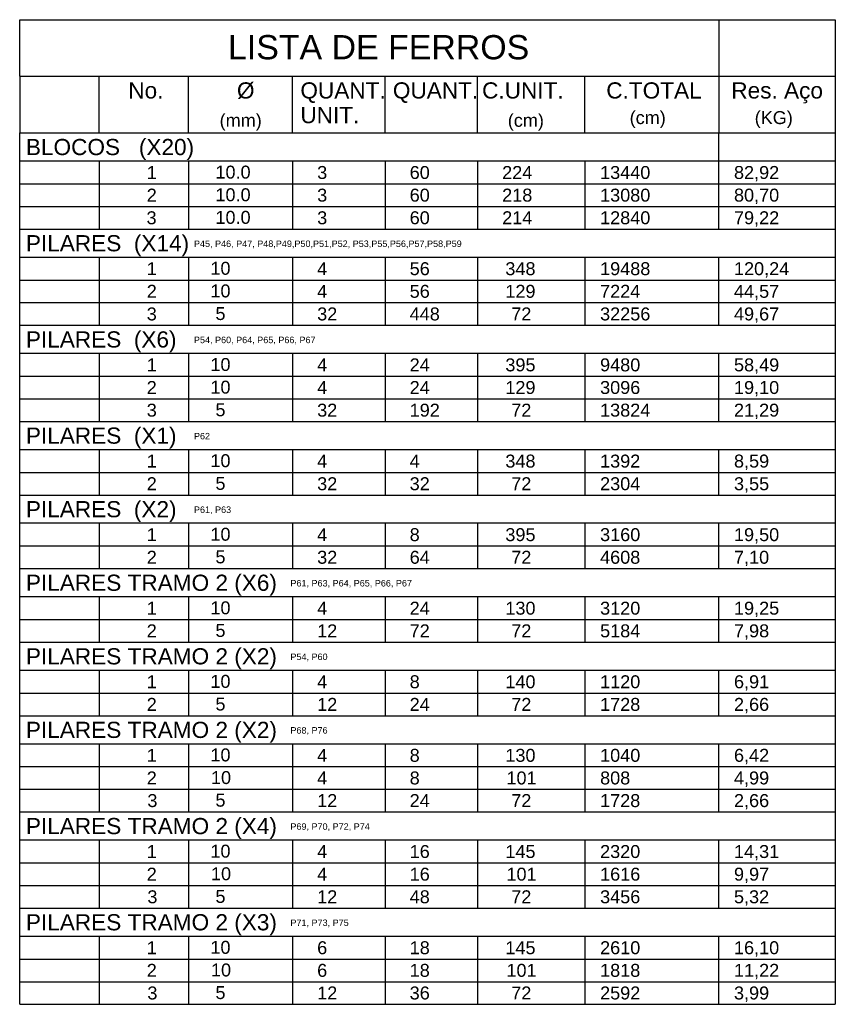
# Model space of a CAD drawing. Header units: millimetres. Extents: x -80 to 444, y 0 to 170.
# Tile 15 of 133: x -80 to -48, y 79 to 117. Entities that reach past the tile are written whole.
import ezdxf

# ---------------------------------------------------------------- set-up
doc = ezdxf.new("R2010")
doc.units = ezdxf.units.MM
for name, color, linetype in [('PENA2', 2, 'Continuous'), ('PENA3', 3, 'Continuous'), ('PENA6', 6, 'Continuous')]:
    doc.layers.add(name, color=color, linetype=linetype)
doc.styles.get("Standard").update_dxf_attribs({"font": 'arial.ttf'})

msp = doc.modelspace()

# ---------------------------------------------------------------- linework, layer by layer
at = {"layer": 'PENA2', "linetype": 'Continuous'}
for p, q in [((-79.9273, 112.8404), (-48.4054, 112.8404)), ((-79.9273, 110.8717), (-79.9273, 112.8404)), ((-52.9054, 110.8717), (-52.9054, 112.8404)), ((-48.4054, 111.7467), (-79.9273, 111.7467)), ((-76.8554, 111.7467), (-76.8554, 110.8717)), ((-73.4054, 111.7467), (-73.4054, 110.8717)), ((-69.3804, 111.7467), (-69.3804, 110.8717)), ((-65.8054, 111.7467), (-65.8054, 110.8717)), ((-65.8054, 111.7467), (-65.8054, 110.8717)), ((-62.2304, 111.7467), (-62.2304, 110.8717)), ((-58.0804, 111.7467), (-58.0804, 110.8717)), ((-79.9273, 110.8717), (-48.4054, 110.8717)), ((-79.9273, 109.1217), (-79.9273, 110.8717)), ((-76.8554, 110.8717), (-76.8554, 109.1217)), ((-73.4054, 110.8717), (-73.4054, 109.1217)), ((-69.3804, 110.8717), (-69.3804, 109.1217)), ((-65.8054, 110.8717), (-65.8054, 109.9967)), ((-65.8054, 110.8717), (-65.8054, 109.1217)), ((-62.2304, 110.8717), (-62.2304, 109.1217)), ((-58.0804, 110.8717), (-58.0804, 109.1217)), ((-52.9054, 109.1217), (-52.9054, 110.8717)), ((-79.9273, 109.9967), (-48.4054, 109.9967)), ((-79.9273, 109.9967), (-48.4054, 109.9967)), ((-79.9273, 109.9967), (-48.4054, 109.9967)), ((-79.9273, 109.9967), (-48.4054, 109.9967)), ((-65.8054, 109.9967), (-65.8054, 109.1217)), ((-79.9273, 109.1217), (-48.4054, 109.1217)), ((-79.9273, 108.0279), (-79.9273, 109.1217)), ((-48.4054, 108.0279), (-79.9273, 108.0279)), ((-79.9273, 107.1529), (-79.9273, 108.0279)), ((-76.8554, 108.0279), (-76.8554, 107.1529)), ((-73.4054, 108.0279), (-73.4054, 107.1529)), ((-69.3804, 108.0279), (-69.3804, 107.1529)), ((-65.8054, 108.0279), (-65.8054, 107.1529)), ((-65.8054, 108.0279), (-65.8054, 107.1529)), ((-62.2304, 108.0279), (-62.2304, 107.1529)), ((-58.0804, 108.0279), (-58.0804, 107.1529)), ((-52.9054, 107.1529), (-52.9054, 108.0279)), ((-79.9273, 107.1529), (-48.4054, 107.1529)), ((-79.9273, 106.2779), (-79.9273, 107.1529)), ((-76.8554, 107.1529), (-76.8554, 106.2779)), ((-73.4054, 107.1529), (-73.4054, 106.2779)), ((-69.3804, 107.1529), (-69.3804, 106.2779)), ((-65.8054, 107.1529), (-65.8054, 106.2779)), ((-65.8054, 107.1529), (-65.8054, 106.2779)), ((-62.2304, 107.1529), (-62.2304, 106.2779)), ((-58.0804, 107.1529), (-58.0804, 106.2779)), ((-52.9054, 106.2779), (-52.9054, 107.1529)), ((-79.9273, 106.2779), (-48.4054, 106.2779)), ((-79.9273, 105.4029), (-79.9273, 106.2779)), ((-76.8554, 106.2779), (-76.8554, 105.4029)), ((-73.4054, 106.2779), (-73.4054, 105.4029)), ((-69.3804, 106.2779), (-69.3804, 105.4029)), ((-65.8054, 106.2779), (-65.8054, 105.4029)), ((-65.8054, 106.2779), (-65.8054, 105.4029)), ((-62.2304, 106.2779), (-62.2304, 105.4029)), ((-58.0804, 106.2779), (-58.0804, 105.4029)), ((-52.9054, 105.4029), (-52.9054, 106.2779)), ((-79.9273, 105.4029), (-48.4054, 105.4029)), ((-79.9273, 105.4029), (-48.4054, 105.4029)), ((-79.9273, 105.4029), (-48.4054, 105.4029)), ((-79.9273, 105.4029), (-48.4054, 105.4029)), ((-79.9273, 104.3092), (-79.9273, 105.4029)), ((-48.4054, 104.3092), (-79.9273, 104.3092)), ((-79.9273, 103.4342), (-79.9273, 104.3092)), ((-76.8554, 104.3092), (-76.8554, 103.4342)), ((-73.4054, 104.3092), (-73.4054, 103.4342)), ((-69.3804, 104.3092), (-69.3804, 103.4342)), ((-65.8054, 104.3092), (-65.8054, 103.4342)), ((-65.8054, 104.3092), (-65.8054, 103.4342)), ((-62.2304, 104.3092), (-62.2304, 103.4342)), ((-58.0804, 104.3092), (-58.0804, 103.4342)), ((-52.9054, 103.4342), (-52.9054, 104.3092)), ((-79.9273, 103.4342), (-48.4054, 103.4342)), ((-79.9273, 102.5592), (-79.9273, 103.4342)), ((-76.8554, 103.4342), (-76.8554, 102.5592)), ((-73.4054, 103.4342), (-73.4054, 102.5592)), ((-69.3804, 103.4342), (-69.3804, 102.5592)), ((-65.8054, 103.4342), (-65.8054, 102.5592)), ((-65.8054, 103.4342), (-65.8054, 102.5592)), ((-62.2304, 103.4342), (-62.2304, 102.5592)), ((-58.0804, 103.4342), (-58.0804, 102.5592)), ((-52.9054, 102.5592), (-52.9054, 103.4342)), ((-79.9273, 102.5592), (-48.4054, 102.5592)), ((-79.9273, 101.6842), (-79.9273, 102.5592)), ((-76.8554, 102.5592), (-76.8554, 101.6842)), ((-73.4054, 102.5592), (-73.4054, 101.6842)), ((-69.3804, 102.5592), (-69.3804, 101.6842)), ((-65.8054, 102.5592), (-65.8054, 101.6842)), ((-65.8054, 102.5592), (-65.8054, 101.6842)), ((-62.2304, 102.5592), (-62.2304, 101.6842)), ((-58.0804, 102.5592), (-58.0804, 101.6842)), ((-52.9054, 101.6842), (-52.9054, 102.5592)), ((-79.9273, 101.6842), (-48.4054, 101.6842)), ((-79.9273, 101.6842), (-48.4054, 101.6842)), ((-79.9273, 101.6842), (-48.4054, 101.6842)), ((-79.9273, 101.6842), (-48.4054, 101.6842)), ((-79.9273, 100.5904), (-79.9273, 101.6842)), ((-48.4054, 100.5904), (-79.9273, 100.5904)), ((-79.9273, 99.7154), (-79.9273, 100.5904)), ((-76.8554, 100.5904), (-76.8554, 99.7154)), ((-73.4054, 100.5904), (-73.4054, 99.7154)), ((-69.3804, 100.5904), (-69.3804, 99.7154)), ((-65.8054, 100.5904), (-65.8054, 99.7154)), ((-65.8054, 100.5904), (-65.8054, 99.7154)), ((-62.2304, 100.5904), (-62.2304, 99.7154)), ((-58.0804, 100.5904), (-58.0804, 99.7154)), ((-52.9054, 99.7154), (-52.9054, 100.5904)), ((-79.9273, 99.7154), (-48.4054, 99.7154)), ((-79.9273, 98.8404), (-79.9273, 99.7154)), ((-79.9273, 99.7154), (-48.4054, 99.7154)), ((-79.9273, 98.8404), (-79.9273, 99.7154)), ((-76.8554, 99.7154), (-76.8554, 98.8404)), ((-73.4054, 99.7154), (-73.4054, 98.8404)), ((-69.3804, 99.7154), (-69.3804, 98.8404)), ((-65.8054, 99.7154), (-65.8054, 98.8404)), ((-65.8054, 99.7154), (-65.8054, 98.8404)), ((-62.2304, 99.7154), (-62.2304, 98.8404)), ((-58.0804, 99.7154), (-58.0804, 98.8404)), ((-52.9054, 98.8404), (-52.9054, 99.7154)), ((-79.9273, 98.8404), (-48.4054, 98.8404)), ((-79.9273, 98.8404), (-48.4054, 98.8404)), ((-79.9273, 98.8404), (-48.4054, 98.8404)), ((-79.9273, 98.8404), (-48.4054, 98.8404)), ((-79.9273, 98.8404), (-48.4054, 98.8404)), ((-79.9273, 98.8404), (-48.4054, 98.8404)), ((-79.9273, 98.8404), (-48.4054, 98.8404)), ((-79.9273, 97.7467), (-79.9273, 98.8404)), ((-48.4054, 97.7467), (-79.9273, 97.7467)), ((-79.9273, 96.8717), (-79.9273, 97.7467)), ((-76.8554, 97.7467), (-76.8554, 96.8717)), ((-73.4054, 97.7467), (-73.4054, 96.8717)), ((-69.3804, 97.7467), (-69.3804, 96.8717)), ((-65.8054, 97.7467), (-65.8054, 96.8717)), ((-65.8054, 97.7467), (-65.8054, 96.8717)), ((-62.2304, 97.7467), (-62.2304, 96.8717)), ((-58.0804, 97.7467), (-58.0804, 96.8717)), ((-52.9054, 96.8717), (-52.9054, 97.7467)), ((-79.9273, 95.9967), (-79.9273, 96.8717)), ((-79.9273, 96.8717), (-48.4054, 96.8717)), ((-76.8554, 96.8717), (-76.8554, 95.9967)), ((-73.4054, 96.8717), (-73.4054, 95.9967)), ((-69.3804, 96.8717), (-69.3804, 95.9967)), ((-65.8054, 96.8717), (-65.8054, 95.9967)), ((-65.8054, 96.8717), (-65.8054, 95.9967)), ((-62.2304, 96.8717), (-62.2304, 95.9967)), ((-58.0804, 96.8717), (-58.0804, 95.9967)), ((-52.9054, 95.9967), (-52.9054, 96.8717)), ((-79.9273, 95.9967), (-48.4054, 95.9967)), ((-79.9273, 95.9967), (-48.4054, 95.9967)), ((-79.9273, 95.9967), (-48.4054, 95.9967)), ((-79.9273, 95.9967), (-48.4054, 95.9967)), ((-79.9273, 95.9967), (-48.4054, 95.9967)), ((-79.9273, 95.9967), (-48.4054, 95.9967)), ((-79.9273, 95.9967), (-48.4054, 95.9967)), ((-79.9273, 94.9029), (-79.9273, 95.9967)), ((-48.4054, 94.9029), (-79.9273, 94.9029)), ((-79.9273, 94.0279), (-79.9273, 94.9029)), ((-76.8554, 94.9029), (-76.8554, 94.0279)), ((-73.4054, 94.9029), (-73.4054, 94.0279)), ((-69.3804, 94.9029), (-69.3804, 94.0279)), ((-65.8054, 94.9029), (-65.8054, 94.0279)), ((-65.8054, 94.9029), (-65.8054, 94.0279)), ((-62.2304, 94.9029), (-62.2304, 94.0279)), ((-58.0804, 94.9029), (-58.0804, 94.0279)), ((-52.9054, 94.0279), (-52.9054, 94.9029)), ((-79.9273, 93.1529), (-79.9273, 94.0279)), ((-79.9273, 94.0279), (-48.4054, 94.0279)), ((-76.8554, 94.0279), (-76.8554, 93.1529)), ((-73.4054, 94.0279), (-73.4054, 93.1529)), ((-69.3804, 94.0279), (-69.3804, 93.1529)), ((-65.8054, 94.0279), (-65.8054, 93.1529)), ((-65.8054, 94.0279), (-65.8054, 93.1529)), ((-62.2304, 94.0279), (-62.2304, 93.1529)), ((-58.0804, 94.0279), (-58.0804, 93.1529)), ((-52.9054, 93.1529), (-52.9054, 94.0279)), ((-79.9273, 93.1529), (-48.4054, 93.1529)), ((-79.9273, 92.0592), (-79.9273, 93.1529)), ((-48.4054, 92.0592), (-79.9273, 92.0592)), ((-79.9273, 91.1842), (-79.9273, 92.0592)), ((-76.8554, 92.0592), (-76.8554, 91.1842)), ((-73.4054, 92.0592), (-73.4054, 91.1842)), ((-69.3804, 92.0592), (-69.3804, 91.1842)), ((-65.8054, 92.0592), (-65.8054, 91.1842)), ((-65.8054, 92.0592), (-65.8054, 91.1842)), ((-62.2304, 92.0592), (-62.2304, 91.1842)), ((-58.0804, 92.0592), (-58.0804, 91.1842)), ((-52.9054, 91.1842), (-52.9054, 92.0592)), ((-79.9273, 90.3092), (-79.9273, 91.1842)), ((-79.9273, 91.1842), (-48.4054, 91.1842)), ((-76.8554, 91.1842), (-76.8554, 90.3092)), ((-73.4054, 91.1842), (-73.4054, 90.3092)), ((-69.3804, 91.1842), (-69.3804, 90.3092)), ((-65.8054, 91.1842), (-65.8054, 90.3092)), ((-65.8054, 91.1842), (-65.8054, 90.3092)), ((-62.2304, 91.1842), (-62.2304, 90.3092)), ((-58.0804, 91.1842), (-58.0804, 90.3092)), ((-52.9054, 90.3092), (-52.9054, 91.1842)), ((-79.9273, 90.3092), (-48.4054, 90.3092)), ((-79.9273, 90.3092), (-48.4054, 90.3092)), ((-79.9273, 90.3092), (-48.4054, 90.3092)), ((-79.9273, 90.3092), (-48.4054, 90.3092)), ((-79.9273, 89.2154), (-79.9273, 90.3092)), ((-48.4054, 89.2154), (-79.9273, 89.2154)), ((-79.9273, 88.3404), (-79.9273, 89.2154)), ((-76.8554, 89.2154), (-76.8554, 88.3404)), ((-73.4054, 89.2154), (-73.4054, 88.3404)), ((-69.3804, 89.2154), (-69.3804, 88.3404)), ((-65.8054, 89.2154), (-65.8054, 88.3404)), ((-65.8054, 89.2154), (-65.8054, 88.3404)), ((-62.2304, 89.2154), (-62.2304, 88.3404)), ((-58.0804, 89.2154), (-58.0804, 88.3404)), ((-52.9054, 88.3404), (-52.9054, 89.2154)), ((-79.9273, 87.4654), (-79.9273, 88.3404)), ((-79.9273, 88.3404), (-48.4054, 88.3404)), ((-76.8554, 88.3404), (-76.8554, 87.4654)), ((-73.4054, 88.3404), (-73.4054, 87.4654)), ((-69.3804, 88.3404), (-69.3804, 87.4654)), ((-65.8054, 88.3404), (-65.8054, 87.4654)), ((-65.8054, 88.3404), (-65.8054, 87.4654)), ((-62.2304, 88.3404), (-62.2304, 87.4654)), ((-58.0804, 88.3404), (-58.0804, 87.4654)), ((-52.9054, 87.4654), (-52.9054, 88.3404)), ((-79.9273, 87.4654), (-48.4054, 87.4654)), ((-79.9273, 87.4654), (-48.4054, 87.4654)), ((-79.9273, 87.4654), (-48.4054, 87.4654)), ((-79.9273, 87.4654), (-48.4054, 87.4654)), ((-79.9273, 86.5904), (-79.9273, 87.4654)), ((-79.9273, 87.4654), (-48.4054, 87.4654)), ((-76.8554, 87.4654), (-76.8554, 86.5904)), ((-73.4054, 87.4654), (-73.4054, 86.5904)), ((-69.3804, 87.4654), (-69.3804, 86.5904)), ((-65.8054, 87.4654), (-65.8054, 86.5904)), ((-65.8054, 87.4654), (-65.8054, 86.5904)), ((-62.2304, 87.4654), (-62.2304, 86.5904)), ((-58.0804, 87.4654), (-58.0804, 86.5904)), ((-52.9054, 86.5904), (-52.9054, 87.4654)), ((-79.9273, 86.5904), (-48.4054, 86.5904)), ((-79.9273, 86.5904), (-48.4054, 86.5904)), ((-79.9273, 86.5904), (-48.4054, 86.5904)), ((-79.9273, 86.5904), (-48.4054, 86.5904)), ((-79.9273, 85.4967), (-79.9273, 86.5904)), ((-48.4054, 85.4967), (-79.9273, 85.4967)), ((-79.9273, 84.6217), (-79.9273, 85.4967)), ((-76.8554, 85.4967), (-76.8554, 84.6217)), ((-73.4054, 85.4967), (-73.4054, 84.6217)), ((-69.3804, 85.4967), (-69.3804, 84.6217)), ((-65.8054, 85.4967), (-65.8054, 84.6217)), ((-65.8054, 85.4967), (-65.8054, 84.6217)), ((-62.2304, 85.4967), (-62.2304, 84.6217)), ((-58.0804, 85.4967), (-58.0804, 84.6217)), ((-52.9054, 84.6217), (-52.9054, 85.4967)), ((-79.9273, 83.7467), (-79.9273, 84.6217)), ((-79.9273, 84.6217), (-48.4054, 84.6217)), ((-76.8554, 84.6217), (-76.8554, 83.7467)), ((-73.4054, 84.6217), (-73.4054, 83.7467)), ((-69.3804, 84.6217), (-69.3804, 83.7467)), ((-65.8054, 84.6217), (-65.8054, 83.7467)), ((-65.8054, 84.6217), (-65.8054, 83.7467)), ((-62.2304, 84.6217), (-62.2304, 83.7467)), ((-58.0804, 84.6217), (-58.0804, 83.7467)), ((-52.9054, 83.7467), (-52.9054, 84.6217)), ((-79.9273, 83.7467), (-48.4054, 83.7467)), ((-79.9273, 83.7467), (-48.4054, 83.7467)), ((-79.9273, 83.7467), (-48.4054, 83.7467)), ((-79.9273, 83.7467), (-48.4054, 83.7467)), ((-79.9273, 82.8717), (-79.9273, 83.7467)), ((-79.9273, 83.7467), (-48.4054, 83.7467)), ((-76.8554, 83.7467), (-76.8554, 82.8717)), ((-73.4054, 83.7467), (-73.4054, 82.8717)), ((-69.3804, 83.7467), (-69.3804, 82.8717)), ((-65.8054, 83.7467), (-65.8054, 82.8717)), ((-65.8054, 83.7467), (-65.8054, 82.8717)), ((-62.2304, 83.7467), (-62.2304, 82.8717)), ((-58.0804, 83.7467), (-58.0804, 82.8717)), ((-52.9054, 82.8717), (-52.9054, 83.7467)), ((-79.9273, 82.8717), (-48.4054, 82.8717)), ((-79.9273, 82.8717), (-48.4054, 82.8717)), ((-79.9273, 82.8717), (-48.4054, 82.8717)), ((-79.9273, 82.8717), (-48.4054, 82.8717)), ((-79.9273, 81.7779), (-79.9273, 82.8717)), ((-48.4054, 81.7779), (-79.9273, 81.7779)), ((-79.9273, 80.903), (-79.9273, 81.7779)), ((-76.8554, 81.7779), (-76.8554, 80.903)), ((-73.4054, 81.7779), (-73.4054, 80.903)), ((-69.3804, 81.7779), (-69.3804, 80.903)), ((-65.8054, 81.7779), (-65.8054, 80.903)), ((-65.8054, 81.7779), (-65.8054, 80.903)), ((-62.2304, 81.7779), (-62.2304, 80.903)), ((-58.0804, 81.7779), (-58.0804, 80.903)), ((-52.9054, 80.903), (-52.9054, 81.7779)), ((-79.9273, 80.028), (-79.9273, 80.903)), ((-79.9273, 80.903), (-48.4054, 80.903)), ((-76.8554, 80.903), (-76.8554, 80.028)), ((-73.4054, 80.903), (-73.4054, 80.028)), ((-69.3804, 80.903), (-69.3804, 80.028)), ((-65.8054, 80.903), (-65.8054, 80.028)), ((-65.8054, 80.903), (-65.8054, 80.028)), ((-62.2304, 80.903), (-62.2304, 80.028)), ((-58.0804, 80.903), (-58.0804, 80.028)), ((-52.9054, 80.028), (-52.9054, 80.903)), ((-79.9273, 80.028), (-48.4054, 80.028)), ((-79.9273, 80.028), (-48.4054, 80.028)), ((-79.9273, 80.028), (-48.4054, 80.028)), ((-79.9273, 80.028), (-48.4054, 80.028)), ((-79.9273, 79.153), (-79.9273, 80.028)), ((-79.9273, 80.028), (-48.4054, 80.028)), ((-76.8554, 80.028), (-76.8554, 79.153)), ((-73.4054, 80.028), (-73.4054, 79.153)), ((-69.3804, 80.028), (-69.3804, 79.153)), ((-65.8054, 80.028), (-65.8054, 79.153)), ((-65.8054, 80.028), (-65.8054, 79.153)), ((-62.2304, 80.028), (-62.2304, 79.153)), ((-58.0804, 80.028), (-58.0804, 79.153)), ((-52.9054, 79.153), (-52.9054, 80.028)), ((-79.9273, 79.153), (-48.4054, 79.153)), ((-79.9273, 79.153), (-48.4054, 79.153)), ((-79.9273, 79.153), (-48.4054, 79.153)), ((-79.9273, 79.153), (-48.4054, 79.153))]:
    msp.add_line(p, q, dxfattribs=at)
at = {"layer": 'PENA6', "linetype": 'Continuous'}
for p, q in [((-79.9273, 115.0286), (-79.9273, 117.2161)), ((-79.9273, 117.2161), (-48.4054, 117.2161)), ((-52.9054, 117.2161), (-52.9054, 115.0286)), ((-48.4054, 117.2161), (-48.4054, 79.153)), ((-79.9273, 115.0286), (-79.9273, 112.8404)), ((-79.9273, 115.0286), (-48.4054, 115.0286)), ((-76.8554, 112.8404), (-76.8554, 115.0286)), ((-73.4054, 112.8404), (-73.4054, 115.0286)), ((-69.3804, 112.8404), (-69.3804, 115.0286)), ((-65.8054, 112.8404), (-65.8054, 115.0286)), ((-65.8054, 112.8404), (-65.8054, 115.0286)), ((-62.2304, 112.8404), (-62.2304, 115.0286)), ((-58.0804, 112.8404), (-58.0804, 115.0286)), ((-52.9054, 115.0286), (-52.9054, 112.8404)), ((-79.9273, 112.8404), (-48.4054, 112.8404))]:
    msp.add_line(p, q, dxfattribs=at)

# ---------------------------------------------------------------- texts
at = {"layer": 'PENA3', "linetype": 'Continuous'}
for s, height, p in [('No.', 0.625, (-75.7307, 114.1692)), ('%%c', 0.625, (-71.5311, 114.1692)), ('QUANT.', 0.625, (-69.0792, 114.1692)), ('QUANT.', 0.625, (-65.5042, 114.1692)), ('C.UNIT.', 0.625, (-62.0565, 114.1692)), ('C.TOTAL', 0.625, (-57.2571, 114.1692)), ('Res. Aço', 0.625, (-52.4246, 114.1692)), ('UNIT.', 0.625, (-69.0792, 113.2157)), ('(mm)', 0.5, (-72.2005, 113.0754)), ('(cm)', 0.5, (-61.0632, 113.0754)), ('(cm)', 0.5, (-56.3537, 113.1803)), ('(KG)', 0.5, (-51.5213, 113.1803)), ('BLOCOS   (X20)', 0.625, (-79.6878, 111.9811)), ('  1', 0.5, (-75.4054, 111.0592)), ('    10.0', 0.5, (-73.139, 111.0743)), ('3', 0.5, (-68.4304, 111.0592)), ('60', 0.5, (-64.8554, 111.0592)), ('224', 0.5, (-61.2804, 111.0592)), ('13440', 0.5, (-57.4963, 111.0592)), ('82,92', 0.5, (-52.3213, 111.0592)), ('  2', 0.5, (-75.4054, 110.1842)), ('    10.0', 0.5, (-73.139, 110.1993)), ('3', 0.5, (-68.4304, 110.1842)), ('60', 0.5, (-64.8554, 110.1842)), ('218', 0.5, (-61.2804, 110.1842)), ('13080', 0.5, (-57.4963, 110.1842)), ('80,70', 0.5, (-52.3213, 110.1842)), ('3', 0.5, (-75.0251, 109.3092)), ('    10.0', 0.5, (-73.139, 109.3243)), ('3', 0.5, (-68.4304, 109.3092)), ('60', 0.5, (-64.8554, 109.3092)), ('214', 0.5, (-61.2804, 109.3092)), ('12840', 0.5, (-57.4963, 109.3092)), ('79,22', 0.5, (-52.3213, 109.3092)), ('PILARES  (X14)', 0.625, (-79.6878, 108.2623)), ('P45, P46, P47, P48,P49,P50,P51,P52, P53,P55,P56,P57,P58,P59', 0.25, (-73.1924, 108.4301)), ('  1', 0.5, (-75.4054, 107.3404)), ('   10  ', 0.5, (-73.139, 107.3555)), ('4', 0.5, (-68.4304, 107.3404)), ('56', 0.5, (-64.8554, 107.3404)), ('348', 0.5, (-61.1576, 107.3404)), ('19488', 0.5, (-57.4963, 107.3404)), ('120,24', 0.5, (-52.3213, 107.3404)), ('  2', 0.5, (-75.4054, 106.4654)), ('   10  ', 0.5, (-73.139, 106.4805)), ('4', 0.5, (-68.4304, 106.4654)), ('56', 0.5, (-64.8554, 106.4654)), ('129', 0.5, (-61.1576, 106.4654)), ('7224', 0.5, (-57.4963, 106.4654)), ('44,57', 0.5, (-52.3213, 106.4654)), ('  3', 0.5, (-75.4054, 105.5904)), ('    5  ', 0.5, (-73.139, 105.6055)), ('32', 0.5, (-68.4304, 105.5904)), ('448', 0.5, (-64.8554, 105.5904)), ('    72', 0.5, (-61.7054, 105.5904)), ('32256', 0.5, (-57.4963, 105.5904)), ('49,67', 0.5, (-52.3213, 105.5904)), ('PILARES  (X6)', 0.625, (-79.6878, 104.5436)), ('P54, P60, P64, P65, P66, P67', 0.25, (-73.1924, 104.7113)), ('  1', 0.5, (-75.4054, 103.6217)), ('   10  ', 0.5, (-73.139, 103.6368)), ('4', 0.5, (-68.4304, 103.6217)), ('24', 0.5, (-64.8554, 103.6217)), ('395', 0.5, (-61.1576, 103.6217)), ('9480', 0.5, (-57.4963, 103.6217)), ('58,49', 0.5, (-52.3213, 103.6217)), ('  2', 0.5, (-75.4054, 102.7467)), ('   10  ', 0.5, (-73.139, 102.7618)), ('4', 0.5, (-68.4304, 102.7467)), ('24', 0.5, (-64.8554, 102.7467)), ('129', 0.5, (-61.1576, 102.7467)), ('3096', 0.5, (-57.4963, 102.7467)), ('19,10', 0.5, (-52.3213, 102.7467)), ('  3', 0.5, (-75.4054, 101.8717)), ('    5  ', 0.5, (-73.139, 101.8868)), ('32', 0.5, (-68.4304, 101.8717)), ('192', 0.5, (-64.8554, 101.8717)), ('    72', 0.5, (-61.7054, 101.8717)), ('13824', 0.5, (-57.4963, 101.8717)), ('21,29', 0.5, (-52.3213, 101.8717)), ('PILARES  (X1)', 0.625, (-79.6878, 100.8248)), ('P62', 0.25, (-73.1924, 100.9926)), ('  1', 0.5, (-75.4054, 99.9029)), ('   10  ', 0.5, (-73.139, 99.918)), ('4', 0.5, (-68.4304, 99.9029)), ('4', 0.5, (-64.8554, 99.9029)), ('348', 0.5, (-61.1576, 99.9029)), ('1392', 0.5, (-57.4963, 99.9029)), ('8,59', 0.5, (-52.3213, 99.9029)), ('2', 0.5, (-75.0168, 99.0279)), ('    5  ', 0.5, (-73.139, 99.043)), ('32', 0.5, (-68.4304, 99.0279)), ('32', 0.5, (-64.8554, 99.0279)), ('    72', 0.5, (-61.7054, 99.0279)), ('2304', 0.5, (-57.4963, 99.0279)), ('3,55', 0.5, (-52.3213, 99.0279)), ('PILARES  (X2)', 0.625, (-79.6878, 97.9811)), ('P61, P63', 0.25, (-73.1924, 98.1489)), ('  1', 0.5, (-75.4054, 97.0592)), ('   10  ', 0.5, (-73.139, 97.0743)), ('4', 0.5, (-68.4304, 97.0592)), ('8', 0.5, (-64.8554, 97.0592)), ('395', 0.5, (-61.1576, 97.0592)), ('3160', 0.5, (-57.4963, 97.0592)), ('19,50', 0.5, (-52.3213, 97.0592)), ('2', 0.5, (-75.0168, 96.1842)), ('    5  ', 0.5, (-73.139, 96.1993)), ('32', 0.5, (-68.4304, 96.1842)), ('64', 0.5, (-64.8554, 96.1842)), ('    72', 0.5, (-61.7054, 96.1842)), ('4608', 0.5, (-57.4963, 96.1842)), ('7,10', 0.5, (-52.3213, 96.1842)), ('PILARES TRAMO 2 (X6)', 0.625, (-79.6878, 95.1373)), ('P61, P63, P64, P65, P66, P67', 0.25, (-69.4643, 95.3051)), ('  1', 0.5, (-75.4054, 94.2154)), ('   10  ', 0.5, (-73.139, 94.2305)), ('4', 0.5, (-68.4304, 94.2154)), ('24', 0.5, (-64.8554, 94.2154)), ('130', 0.5, (-61.1576, 94.2154)), ('3120', 0.5, (-57.4963, 94.2154)), ('19,25', 0.5, (-52.3213, 94.2154)), ('  2', 0.5, (-75.4054, 93.3404)), ('    5  ', 0.5, (-73.139, 93.3555)), ('12', 0.5, (-68.4304, 93.3404)), ('72', 0.5, (-64.8554, 93.3404)), ('    72', 0.5, (-61.7054, 93.3404)), ('5184', 0.5, (-57.4963, 93.3404)), ('7,98', 0.5, (-52.3213, 93.3404)), ('PILARES TRAMO 2 (X2)', 0.625, (-79.6878, 92.2936)), ('P54, P60', 0.25, (-69.4643, 92.4614)), ('  1', 0.5, (-75.4054, 91.3717)), ('   10  ', 0.5, (-73.139, 91.3868)), ('4', 0.5, (-68.4304, 91.3717)), ('8', 0.5, (-64.8554, 91.3717)), ('140', 0.5, (-61.1576, 91.3717)), ('1120', 0.5, (-57.4963, 91.3717)), ('6,91', 0.5, (-52.3213, 91.3717)), ('  2', 0.5, (-75.4054, 90.4967)), ('    5  ', 0.5, (-73.139, 90.5118)), ('12', 0.5, (-68.4304, 90.4967)), ('24', 0.5, (-64.8554, 90.4967)), ('    72', 0.5, (-61.7054, 90.4967)), ('1728', 0.5, (-57.4963, 90.4967)), ('2,66', 0.5, (-52.3213, 90.4967)), ('PILARES TRAMO 2 (X2)', 0.625, (-79.6878, 89.4498)), ('P68, P76', 0.25, (-69.4643, 89.6176)), ('  1', 0.5, (-75.4054, 88.5279)), ('   10  ', 0.5, (-73.139, 88.5431)), ('4', 0.5, (-68.4304, 88.5279)), ('8', 0.5, (-64.8554, 88.5279)), ('130', 0.5, (-61.1576, 88.5279)), ('1040', 0.5, (-57.4963, 88.5279)), ('6,42', 0.5, (-52.3213, 88.5279)), ('  2', 0.5, (-75.4054, 87.6529)), ('10', 0.5, (-72.5343, 87.6681)), ('4', 0.5, (-68.4304, 87.6529)), ('8', 0.5, (-64.8554, 87.6529)), ('101', 0.5, (-61.1152, 87.6529)), ('808', 0.5, (-57.4963, 87.6529)), ('4,99', 0.5, (-52.3213, 87.6529)), ('3', 0.5, (-74.9924, 86.7779)), ('    5  ', 0.5, (-73.139, 86.7931)), ('12', 0.5, (-68.4304, 86.7779)), ('24', 0.5, (-64.8554, 86.7779)), ('    72', 0.5, (-61.7054, 86.7779)), ('1728', 0.5, (-57.4963, 86.7779)), ('2,66', 0.5, (-52.3213, 86.7779)), ('PILARES TRAMO 2 (X4)', 0.625, (-79.6878, 85.7311)), ('P69, P70, P72, P74', 0.25, (-69.4643, 85.8989)), ('  1', 0.5, (-75.4054, 84.8092)), ('   10  ', 0.5, (-73.139, 84.8243)), ('4', 0.5, (-68.4304, 84.8092)), ('16', 0.5, (-64.8554, 84.8092)), ('145', 0.5, (-61.1576, 84.8092)), ('2320', 0.5, (-57.4963, 84.8092)), ('14,31', 0.5, (-52.3213, 84.8092)), ('  2', 0.5, (-75.4054, 83.9342)), ('10', 0.5, (-72.5343, 83.9493)), ('4', 0.5, (-68.4304, 83.9342)), ('16', 0.5, (-64.8554, 83.9342)), ('101', 0.5, (-61.1152, 83.9342)), ('1616', 0.5, (-57.4963, 83.9342)), ('9,97', 0.5, (-52.3213, 83.9342)), ('3', 0.5, (-74.9924, 83.0592)), ('    5  ', 0.5, (-73.139, 83.0743)), ('12', 0.5, (-68.4304, 83.0592)), ('48', 0.5, (-64.8554, 83.0592)), ('    72', 0.5, (-61.7054, 83.0592)), ('3456', 0.5, (-57.4963, 83.0592)), ('5,32', 0.5, (-52.3213, 83.0592)), ('PILARES TRAMO 2 (X3)', 0.625, (-79.6878, 82.0123)), ('P71, P73, P75', 0.25, (-69.4643, 82.1801)), ('  1', 0.5, (-75.4054, 81.0904)), ('   10  ', 0.5, (-73.139, 81.1056)), ('6', 0.5, (-68.4304, 81.0904)), ('18', 0.5, (-64.8554, 81.0904)), ('145', 0.5, (-61.1576, 81.0904)), ('2610', 0.5, (-57.4963, 81.0904)), ('16,10', 0.5, (-52.3213, 81.0904)), ('  2', 0.5, (-75.4054, 80.2155)), ('10', 0.5, (-72.5343, 80.2306)), ('6', 0.5, (-68.4304, 80.2155)), ('18', 0.5, (-64.8554, 80.2155)), ('101', 0.5, (-61.1152, 80.2155)), ('1818', 0.5, (-57.4963, 80.2155)), ('11,22', 0.5, (-52.3213, 80.2155)), ('3', 0.5, (-74.9924, 79.3405)), ('    5  ', 0.5, (-73.139, 79.3556)), ('12', 0.5, (-68.4304, 79.3405)), ('36', 0.5, (-64.8554, 79.3405)), ('    72', 0.5, (-61.7054, 79.3405)), ('2592', 0.5, (-57.4963, 79.3405)), ('3,99', 0.5, (-52.3213, 79.3405))]:
    msp.add_text(s, height=height, dxfattribs=at).set_placement(p)
at = {"layer": 'PENA6', "linetype": 'Continuous'}
msp.add_text('LISTA DE FERROS', height=0.9375, dxfattribs=at).set_placement((-71.8763, 115.6841))

doc.saveas('drawing.dxf')
